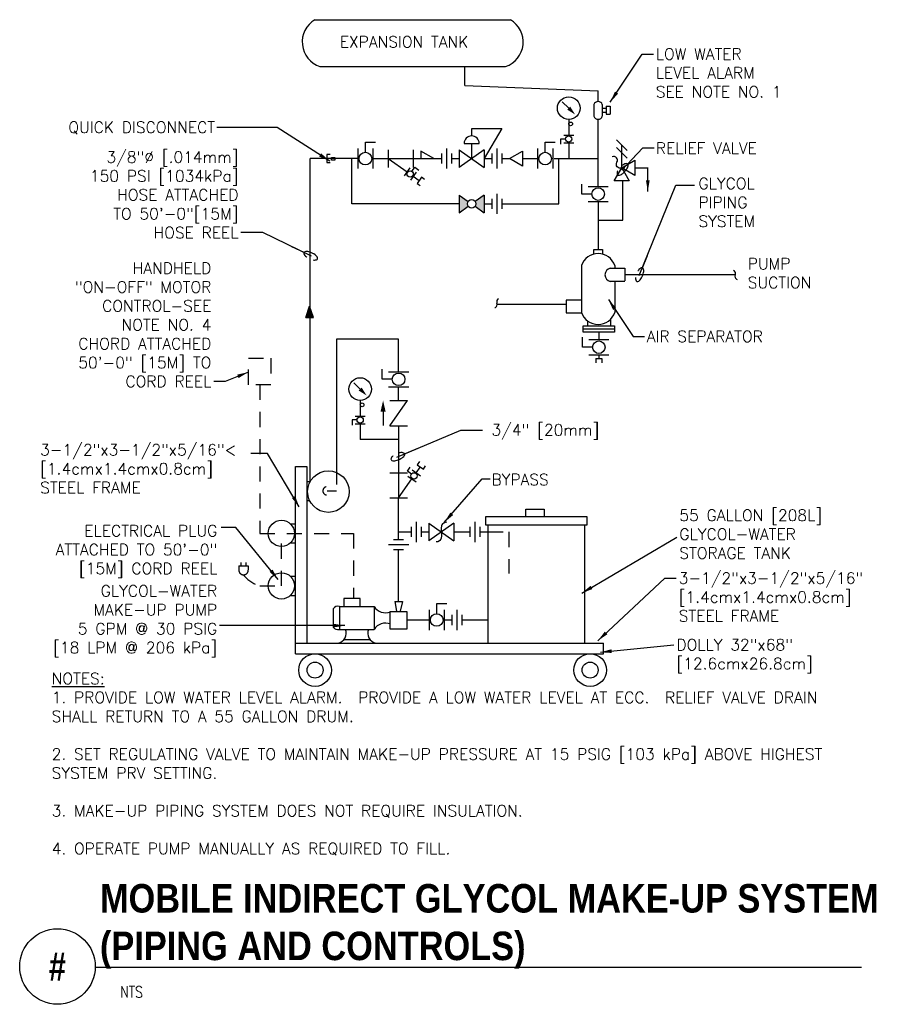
# Model space of a CAD drawing. Header units: inches. Extents: x 0.69 to 8.01, y 0.64 to 8.78.
import ezdxf
from ezdxf.enums import TextEntityAlignment as Align

# ---------------------------------------------------------------- set-up
doc = ezdxf.new("R2010")
doc.units = ezdxf.units.IN
doc.header["$MEASUREMENT"] = 0
doc.linetypes.add('HIDDEN2', pattern=[0.1875, 0.125, -0.0625])
for name, color, linetype in [('M-DETL-HEVY', 5, 'Continuous'), ('M-DETL-MEDM', 4, 'Continuous'), ('M-DETL-TEXT', 2, 'Continuous'), ('M-DETL-THIN', 2, 'Continuous')]:
    doc.layers.add(name, color=color, linetype=linetype)
doc.styles.add('BOLD', font='bold.shx', dxfattribs={"width": 0.9})
doc.styles.add('Romans', font='romans.shx')
doc.dimstyles.new('VA-Dims', dxfattribs={"dimtxt": 0.09375, "dimasz": 0.09375, "dimexe": 0.09375, "dimexo": 0.03125, "dimgap": 0.02, "dimtad": 1, "dimdec": 5, "dimzin": 0, "dimdsep": 46, "dimlunit": 4, "dimtxsty": 'Romans', "dimblk": 'ARCHTICK', "dimcen": 0.09375, "dimclrd": 256, "dimclre": 256, "dimclrt": 256, "dimadec": 0, "dimazin": 0, "dimtfac": 1, "dimtdec": 5, "dimtofl": 0, "dimtmove": 0, "dimatfit": 3, "dimfxl": 1, "dimfrac": 2, "dimtolj": 1, "dimtzin": 0, "dimlwd": -1, "dimlwe": -1, "dimarcsym": 0})
doc.dimstyles.new('VA-Loop', dxfattribs={"dimtxt": 0.09375, "dimasz": 0.18, "dimexe": 0.125, "dimexo": 0.0625, "dimgap": 0.09, "dimtad": 0, "dimtih": 1, "dimtoh": 1, "dimdec": 4, "dimzin": 0, "dimdsep": 46, "dimtxsty": 'Romans', "dimcen": 0.09, "dimclrd": 256, "dimclre": 256, "dimclrt": 256, "dimadec": 0, "dimazin": 0, "dimtfac": 1, "dimtdec": 4, "dimtofl": 0, "dimtmove": 0, "dimatfit": 3, "dimldrblk": 'dimloop1', "dimfxl": 1, "dimtolj": 1, "dimtzin": 0, "dimlwd": -1, "dimlwe": -1, "dimarcsym": 0})

# ---------------------------------------------------------------- blocks, each defined once
blk = doc.blocks.new('dimloop1')
blk.add_line((-0.383, 0), (-1, 0))
blk.add_lwpolyline([(0.15, -0.121, 0.038212), (0.207, -0.1, 0.102096), (0.278, -0.047, 0.184921), (0.296, 0, 0.184921), (0.278, 0.047, 0.102096), (0.207, 0.099, 0.060952), (0.115, 0.129, 0.047258), (-0.008, 0.14), (-0.078, 0.14, 0.047258), (-0.202, 0.129, 0.060952), (-0.294, 0.099, 0.102096), (-0.365, 0.047, 0.184921), (-0.383, 0, 0.184921), (-0.365, -0.047, 0.102096), (-0.294, -0.1, 0.060952), (-0.202, -0.129, 0.011023), (-0.173, -0.134, 0.047258)], format="xyb")
blk = doc.blocks.new('_ArchTick')
at = {"color": 0, "linetype": 'ByBlock', "const_width": 0.15}
blk.add_lwpolyline([(-0.5, -0.5), (0.5, 0.5)], dxfattribs=at)

msp = doc.modelspace()

# ---------------------------------------------------------------- hatches: boundary and pattern name
at = {"layer": 'M-DETL-MEDM'}
h = msp.add_hatch(color=256, dxfattribs=at)
h.paths.add_polyline_path([(4.3924, 7.259, -0.153882), (4.3987, 7.2791), (4.3233, 7.3319), (4.3233, 7.1861), (4.3987, 7.2388, -0.153882)])
h.paths.add_polyline_path([(4.5317, 7.3319), (4.4563, 7.2791, -0.15388), (4.4627, 7.259, -0.153876), (4.4563, 7.2388), (4.5317, 7.1861)])
h = msp.add_hatch(color=256, dxfattribs=at)
h.paths.add_polyline_path([(3.0862, 6.3193), (3.1174, 6.3193), (3.0862, 6.413)])
h.paths.add_polyline_path([(3.0549, 6.3193), (3.0862, 6.3193), (3.0862, 6.413)])

# ---------------------------------------------------------------- linework, layer by layer
at = {"layer": 'M-DETL-HEVY', "linetype": 'Continuous'}
for p, q in [((3.1307, 8.7832), (4.7488, 8.7832)), ((3.1711, 8.3956), (4.7085, 8.3956)), ((5.4394, 6.8437), (5.4394, 6.8811)), ((5.4394, 6.8811), (5.5101, 6.8811)), ((5.5101, 6.8811), (5.5101, 6.8433)), ((5.3357, 6.7483), (5.3357, 6.3609)), ((5.5742, 6.7267), (5.6955, 6.7267)), ((5.6955, 6.7267), (5.6955, 6.6213)), ((5.6955, 6.6173), (5.5742, 6.6173)), ((5.6123, 6.6173), (5.6123, 6.3609)), ((5.3855, 6.2912), (5.3855, 6.2493)), ((5.5771, 6.304), (5.5771, 6.2493)), ((5.3493, 6.2493), (5.6105, 6.2493)), ((5.3493, 6.224), (5.6105, 6.224))]:
    msp.add_line(p, q, dxfattribs=at)
at = {"layer": 'M-DETL-HEVY', "linetype": 'HIDDEN2'}
for p, q in [((5.6123, 6.7483), (5.6123, 6.7267)), ((5.2099, 6.4633), (5.2099, 6.3576)), ((5.3357, 6.4633), (5.2099, 6.4633)), ((5.2099, 6.3576), (5.3357, 6.3576))]:
    msp.add_line(p, q, dxfattribs=at)
at = {"layer": 'M-DETL-HEVY'}
for p, q in [((4.563, 3.6248), (4.563, 4.6036)), ((5.3633, 3.6248), (5.3633, 4.6036)), ((3.3326, 3.9271), (3.6206, 3.9271)), ((3.3326, 3.9271), (3.3326, 3.7383)), ((3.6206, 3.9271), (3.6206, 3.7383)), ((3.2818, 3.9089), (3.2818, 3.7564)), ((3.3326, 3.7383), (3.6206, 3.7383)), ((3.3702, 3.6533), (3.586, 3.6533))]:
    msp.add_line(p, q, dxfattribs=at)
at = {"layer": 'M-DETL-HEVY', "linetype": 'Continuous'}
msp.add_lwpolyline([(5.6105, 6.2493), (5.6105, 6.1987), (5.3493, 6.1987), (5.3493, 6.2493)], dxfattribs=at)
at = {"layer": 'M-DETL-HEVY', "linetype": 'HIDDEN2'}
msp.add_lwpolyline([(2.58, 5.9812), (2.7669, 5.9812), (2.7669, 5.7622), (2.58, 5.7622)], close=True, dxfattribs=at)
at = {"layer": 'M-DETL-HEVY'}
for points in [[(5.0276, 4.6702), (4.8769, 4.6702), (4.8769, 4.7331), (5.0276, 4.7331)], [(5.3841, 4.6702), (4.5422, 4.6702), (4.5422, 4.6036), (5.3841, 4.6036)], [(3.3707, 3.9271), (3.5049, 3.9271), (3.5049, 3.9929), (3.3707, 3.9929)], [(3.7544, 3.8872), (3.8901, 3.8872), (3.8901, 3.7403), (3.7544, 3.7403)]]:
    msp.add_lwpolyline(points, close=True, dxfattribs=at)
at = {"layer": 'M-DETL-HEVY', "linetype": 'Continuous'}
for centre, radius, start, end in [((3.2394, 8.5986), 0.2142, 120.50614, 251.38532), ((4.6401, 8.5986), 0.2142, 288.61468, 59.49386), ((5.474, 6.7021), 0.1458, 18.47545, 161.52455), ((5.5864, 6.672), 0.056, 102.53927, 257.46073), ((5.474, 6.4072), 0.1458, 198.47545, 341.52455)]:
    msp.add_arc(centre, radius, start, end, dxfattribs=at)
at = {"layer": 'M-DETL-HEVY'}
for centre, radius, start, end in [((3.3186, 3.8861), 0.0433, 71.13335, 148.17406), ((3.7152, 3.9881), 0.1126, 212.8382, 290.40473), ((3.3186, 3.7793), 0.0433, 211.82594, 288.86665), ((3.7152, 3.6772), 0.1126, 69.59527, 147.1618), ((3.3066, 3.7059), 0.0825, 280.51808, 23.13873), ((3.6496, 3.7059), 0.0825, 156.86127, 259.48191)]:
    msp.add_arc(centre, radius, start, end, dxfattribs=at)
at = {"layer": 'M-DETL-MEDM', "linetype": 'Continuous'}
for p, q in [((4.3699, 8.2379), (4.3699, 8.3897)), ((4.3699, 8.2379), (5.474, 8.1953)), ((5.474, 8.1061), (5.474, 8.1953)), ((5.474, 7.4027), (5.474, 7.9594)), ((5.7773, 7.5575), (5.8877, 7.5575)), ((5.677, 7.1235), (5.677, 7.4515)), ((5.474, 7.2777), (5.474, 6.8811)), ((5.4745, 7.1235), (5.677, 7.1235)), ((5.6955, 6.674), (6.4075, 6.674)), ((6.4075, 6.674), (6.6097, 6.674)), ((5.2099, 6.426), (4.6388, 6.426))]:
    msp.add_line(p, q, dxfattribs=at)
at = {"layer": 'M-DETL-MEDM'}
for p, q in [((5.2307, 8.0514), (5.1776, 8.1045)), ((5.4394, 8.0812), (5.4394, 7.9843)), ((5.5086, 8.0812), (5.5086, 7.9843)), ((5.5416, 8.0679), (5.5746, 8.0679)), ((5.5416, 8.0679), (5.5416, 8.0019)), ((5.5746, 8.0679), (5.5746, 8.0019)), ((5.5086, 8.0514), (5.5416, 8.0514)), ((5.5086, 8.0184), (5.5416, 8.0184)), ((5.5416, 8.0019), (5.5746, 8.0019)), ((5.2307, 7.9577), (5.2307, 7.8271)), ((4.4275, 7.8215), (4.4275, 7.884)), ((4.4275, 7.884), (4.6775, 7.884)), ((4.6775, 7.884), (4.5317, 7.634)), ((5.189, 7.8271), (5.2723, 7.8271)), ((3.5484, 7.6861), (3.5484, 7.7694)), ((3.5484, 7.7694), (3.6318, 7.7694)), ((4.365, 7.759), (4.49, 7.759)), ((4.4275, 7.634), (4.4275, 7.759)), ((5.0358, 7.6861), (5.0358, 7.7694)), ((5.0358, 7.7694), (5.1191, 7.7694)), ((5.2046, 7.7958), (5.1629, 7.7958)), ((5.1629, 7.7958), (5.1629, 7.7542)), ((5.189, 7.7646), (5.2723, 7.7646)), ((5.2307, 7.7646), (5.2307, 7.634)), ((3.2574, 7.6675), (3.2279, 7.6675)), ((3.2279, 7.6675), (3.2279, 7.6004)), ((3.4859, 7.7173), (3.4859, 7.5506)), ((3.6109, 7.7173), (3.6109, 7.5506)), ((3.7359, 7.7069), (3.7359, 7.5611)), ((3.9443, 7.7069), (3.9443, 7.5611)), ((4.0068, 7.6965), (4.0068, 7.634)), ((4.115, 7.634), (4.0068, 7.6965)), ((4.1775, 7.6756), (4.1775, 7.5923)), ((4.2192, 7.7173), (4.2192, 7.5506)), ((4.2608, 7.6756), (4.2608, 7.5923)), ((4.3233, 7.7069), (4.3233, 7.5611)), ((4.3233, 7.7069), (4.5317, 7.5611)), ((4.5317, 7.7069), (4.3233, 7.5611)), ((4.5317, 7.7069), (4.5317, 7.5611)), ((4.5942, 7.6756), (4.5942, 7.5923)), ((4.6358, 7.7173), (4.6358, 7.5506)), ((4.6775, 7.6756), (4.6775, 7.5923)), ((4.9733, 7.7173), (4.9733, 7.5506)), ((5.0983, 7.7173), (5.0983, 7.5506)), ((3.4859, 7.634), (3.0904, 7.634)), ((3.0904, 4.96), (3.0904, 7.634)), ((3.2279, 7.6004), (3.2564, 7.6004)), ((3.2686, 7.6215), (3.2686, 7.6436)), ((3.2686, 7.6436), (3.2964, 7.6436)), ((3.2964, 7.6215), (3.2686, 7.6215)), ((3.2964, 7.6436), (3.2964, 7.6215)), ((3.4367, 7.259), (3.4367, 7.634)), ((3.7359, 7.634), (3.8931, 7.524)), ((3.7359, 7.634), (3.9443, 7.634)), ((4.0068, 7.634), (4.115, 7.634)), ((5.1099, 7.634), (5.474, 7.634)), ((5.1498, 7.259), (5.1498, 7.634)), ((3.917, 7.5581), (3.8692, 7.4899)), ((3.9682, 7.5223), (3.9204, 7.454)), ((3.9336, 7.5274), (3.9575, 7.5615)), ((3.9575, 7.5615), (3.9916, 7.5376)), ((3.9443, 7.4881), (3.9933, 7.4538)), ((5.3386, 7.3402), (5.3386, 7.4235)), ((4.6358, 7.3423), (4.6358, 7.1756)), ((5.4219, 7.3402), (5.3386, 7.3402)), ((5.3907, 7.4027), (5.5573, 7.4027)), ((4.3233, 7.259), (3.4367, 7.259)), ((4.3233, 7.3319), (4.3987, 7.2791)), ((4.3233, 7.3319), (4.3233, 7.1861)), ((4.5317, 7.3319), (4.4563, 7.2791)), ((4.5317, 7.3319), (4.5317, 7.1861)), ((4.5317, 7.259), (4.5942, 7.259)), ((4.5942, 7.3006), (4.5942, 7.2173)), ((4.6775, 7.3006), (4.6775, 7.2173)), ((4.6775, 7.259), (5.1498, 7.259)), ((5.3907, 7.2777), (5.5573, 7.2777)), ((4.3233, 7.1861), (4.3987, 7.2388)), ((4.4563, 7.2388), (4.5317, 7.1861)), ((3.0549, 6.3193), (3.0862, 6.413)), ((3.1174, 6.3193), (3.0862, 6.413)), ((3.0549, 6.3193), (3.1174, 6.3193)), ((3.8228, 6.1404), (3.3095, 6.1404)), ((3.3095, 6.1404), (3.3095, 5.0363)), ((3.8228, 5.8697), (3.8228, 6.1404)), ((5.3445, 6.0731), (5.3445, 6.1564)), ((5.3966, 6.1356), (5.5632, 6.1356)), ((5.4278, 6.0731), (5.3445, 6.0731)), ((5.3966, 6.0106), (5.5632, 6.0106)), ((5.4559, 5.9783), (5.5039, 5.9783)), ((5.4559, 5.9783), (5.4559, 5.9447)), ((5.4799, 6.0106), (5.4799, 5.9783)), ((5.5039, 5.9783), (5.5039, 5.9447)), ((3.6874, 5.8072), (3.6874, 5.8906)), ((3.7395, 5.8697), (3.9062, 5.8697)), ((3.7707, 5.8072), (3.6874, 5.8072)), ((3.505, 5.7265), (3.452, 5.7795)), ((3.7395, 5.7447), (3.9062, 5.7447)), ((3.8228, 5.6316), (3.8228, 5.7447)), ((3.505, 5.6327), (3.505, 5.5021)), ((3.7499, 5.4233), (3.8957, 5.6316)), ((3.7499, 5.6316), (3.8957, 5.6316)), ((3.479, 5.4709), (3.4373, 5.4709)), ((3.4373, 5.4709), (3.4373, 5.4292)), ((3.4633, 5.5021), (3.5467, 5.5021)), ((3.6945, 5.5394), (3.6945, 5.4242)), ((3.4633, 5.4396), (3.5467, 5.4396)), ((3.505, 5.4396), (3.505, 5.309)), ((3.7499, 5.4233), (3.8957, 5.4233)), ((3.8228, 5.4233), (3.8228, 4.8251)), ((3.8228, 5.309), (3.505, 5.309)), ((3.8953, 5.0471), (3.9192, 5.0812)), ((3.9345, 5.0577), (4.0028, 5.0099)), ((3.9687, 5.0338), (4.003, 5.0829)), ((3.7499, 5.0338), (3.8957, 5.0338)), ((3.8228, 4.8255), (3.9328, 4.9826)), ((3.9294, 5.0232), (3.8953, 5.0471)), ((3.8987, 5.0065), (3.9669, 4.9587)), ((3.0904, 4.96), (3.0632, 4.96)), ((3.7499, 4.8255), (3.8957, 4.8255)), ((3.8228, 4.4823), (3.8228, 4.8251)), ((3.0878, 4.8017), (3.0632, 4.8017)), ((2.9273, 4.6113), (2.9694, 4.6113)), ((3.9267, 4.5858), (3.9267, 4.5025)), ((3.9684, 4.6275), (3.9684, 4.4608)), ((4.0101, 4.5858), (4.0101, 4.5025)), ((4.0726, 4.617), (4.0726, 4.4712)), ((4.0726, 4.617), (4.2809, 4.4712)), ((4.2809, 4.617), (4.0726, 4.4712)), ((4.2809, 4.617), (4.2809, 4.4712)), ((4.4123, 4.5858), (4.4123, 4.5025)), ((4.4539, 4.6275), (4.4539, 4.4608)), ((4.4956, 4.5858), (4.4956, 4.5025)), ((3.7812, 4.4823), (3.8645, 4.4823)), ((3.8228, 4.5441), (3.9267, 4.5441)), ((4.0101, 4.5441), (4.0726, 4.5441)), ((4.2809, 4.5441), (4.4123, 4.5441)), ((4.4956, 4.5441), (4.563, 4.5441)), ((2.9273, 4.4531), (2.9694, 4.4531)), ((3.7395, 4.4406), (3.9062, 4.4406)), ((3.7812, 4.3989), (3.8645, 4.3989)), ((3.8228, 3.9685), (3.8228, 4.3989)), ((2.9273, 4.1772), (2.9694, 4.1772)), ((2.9273, 4.0189), (2.9694, 4.0189)), ((3.7916, 3.9685), (3.8064, 3.8887)), ((3.7916, 3.9685), (3.8548, 3.9685)), ((3.8548, 3.9685), (3.8371, 3.8887)), ((4.1386, 3.8678), (4.1386, 3.9512)), ((4.1386, 3.9512), (4.222, 3.9512)), ((4.0761, 3.8991), (4.0761, 3.7324)), ((4.2011, 3.8991), (4.2011, 3.7324)), ((4.2632, 3.8574), (4.2632, 3.7741)), ((4.3048, 3.8991), (4.3048, 3.7324)), ((4.3465, 3.8574), (4.3465, 3.7741)), ((3.8901, 3.8158), (4.0761, 3.8158)), ((4.2011, 3.8158), (4.2632, 3.8158)), ((4.3465, 3.8158), (4.5631, 3.8158))]:
    msp.add_line(p, q, dxfattribs=at)
at = {"layer": 'M-DETL-MEDM', "linetype": 'HIDDEN2'}
for p, q in [((3.6109, 7.634), (3.7359, 7.634)), ((3.9443, 7.634), (4.0068, 7.634)), ((4.115, 7.634), (4.1775, 7.634)), ((4.2608, 7.634), (4.3233, 7.634)), ((4.5317, 7.634), (4.5942, 7.634)), ((4.6775, 7.634), (4.74, 7.634)), ((4.8483, 7.634), (4.9733, 7.634)), ((5.4799, 6.1987), (5.4799, 6.1356)), ((2.6734, 5.7622), (2.6734, 4.5322)), ((2.6734, 4.5322), (3.4488, 4.5322)), ((2.8529, 4.098), (2.8529, 4.5322)), ((3.4488, 4.5322), (3.4488, 3.9929)), ((4.563, 4.5441), (4.7362, 4.5441)), ((4.7362, 4.5441), (4.7362, 4.2012)), ((2.501, 4.2629), (2.5787, 4.2629)), ((2.501, 4.2629), (2.501, 4.2319)), ((2.5192, 4.2629), (2.5192, 4.2911)), ((2.5605, 4.2629), (2.5605, 4.2911)), ((2.5787, 4.2629), (2.5787, 4.2319)), ((2.6734, 4.098), (2.8529, 4.098))]:
    msp.add_line(p, q, dxfattribs=at)
at = {"layer": 'M-DETL-MEDM', "linetype": 'HIDDEN2', "ltscale": 0.25}
for p in [(3.3095, 5.0363), (3.2305, 4.8842)]:
    msp.add_line(p, (3.3095, 4.8842), dxfattribs=at)
at = {"layer": 'M-DETL-MEDM'}
for points in [[(4.8483, 7.6965), (4.8483, 7.5715), (4.74, 7.634)], [(5.7773, 7.62), (5.7773, 7.495), (5.669, 7.5575)], [(5.7315, 7.4493), (5.6065, 7.4493), (5.669, 7.5575)]]:
    msp.add_lwpolyline(points, close=True, dxfattribs=at)
msp.add_lwpolyline([(5.669, 7.5575, -0.735191), (5.6295, 7.6038), (5.6295, 7.6038, 0.735191), (5.5909, 7.6489)], format="xyb", dxfattribs=at)
for points in [[(4.0368, 7.4615), (4.0112, 7.4794), (3.9754, 7.4282), (4.001, 7.4103)], [(3.9953, 5.1264), (3.9774, 5.1008), (4.0286, 5.065), (4.0465, 5.0906)], [(4.2211, 4.6242), (4.2086, 4.6226), (4.2016, 4.6206), (4.1906, 4.6152), (4.1864, 4.6117), (4.1802, 4.6037), (4.1766, 4.5946), (4.1744, 4.5752), (4.1791, 4.5131), (4.1764, 4.4936), (4.1728, 4.4843), (4.1629, 4.4723), (4.1527, 4.4662), (4.1463, 4.4638), (4.1349, 4.4614)]]:
    msp.add_lwpolyline(points, dxfattribs=at)
for centre, radius in [((5.2307, 8.0514), 0.0938), ((5.2463, 7.9208), 0.0156), ((5.2307, 7.7958), 0.026), ((3.5484, 7.634), 0.0521), ((5.0358, 7.634), 0.0521), ((3.9187, 7.5061), 0.026), ((5.474, 7.3402), 0.0521), ((4.4275, 7.259), 0.0352), ((5.4799, 6.0731), 0.0521), ((3.505, 5.7265), 0.0938), ((3.8228, 5.8072), 0.0521), ((3.5206, 5.5959), 0.0156), ((3.505, 5.4709), 0.026), ((3.2417, 4.8783), 0.1719), ((3.9507, 5.0082), 0.026), ((2.8529, 4.5322), 0.1086), ((2.8529, 4.098), 0.1086), ((4.1386, 3.8158), 0.0521)]:
    msp.add_circle(centre, radius, dxfattribs=at)
for centre, radius, start, end in [((5.474, 8.0696), 0.0365, 18.47545, 161.52455), ((5.474, 7.9959), 0.0365, 198.47545, 341.52455), ((4.4275, 7.759), 0.0625, 0, 180), ((6.5842, 6.6825), 0.0268, 334.25697, 66.9719), ((6.6357, 6.6606), 0.0292, 157.82479, 249.44929), ((4.6097, 6.4277), 0.0292, 290.55071, 22.17521), ((4.6612, 6.4496), 0.0268, 113.0281, 205.74303)]:
    msp.add_arc(centre, radius, start, end, dxfattribs=at)
at = {"layer": 'M-DETL-MEDM', "linetype": 'HIDDEN2'}
for centre, radius, start, end in [((3.2305, 4.8842), 0.0341, 100.01456, 263.26265), ((2.5398, 4.2285), 0.039, 175.04544, 4.95456), ((2.7457, 4.3468), 0.2591, 217.3772, 253.80561)]:
    msp.add_arc(centre, radius, start, end, dxfattribs=at)
at = {"layer": 'M-DETL-MEDM'}
for points in [[(5.2429, 8.0637), (5.2184, 8.0392), (5.2837, 7.9984)], [(3.5172, 5.7387), (3.4928, 5.7142), (3.558, 5.6734)], [(3.6736, 5.5394), (3.7155, 5.5394), (3.6945, 5.6331)]]:
    msp.add_solid(points, dxfattribs=at)
at = {"layer": 'M-DETL-TEXT'}
msp.add_line((1.3125, 0.9432), (7.6544, 0.9432), dxfattribs=at)
msp.add_circle((1, 0.9481), 0.3125, dxfattribs=at)
at = {"layer": 'M-DETL-THIN'}
for p, q in [((5.7132, 7.7008), (5.6248, 7.7892)), ((5.669, 7.5575), (5.669, 7.745)), ((5.7132, 7.6383), (5.6248, 7.7267)), ((2.9694, 3.6248), (2.9694, 5.0858)), ((2.9694, 5.0858), (3.0632, 5.0858)), ((3.0632, 5.0858), (3.0632, 3.6248)), ((2.9694, 3.6248), (5.5171, 3.6248)), ((2.9694, 3.5356), (2.9694, 3.6248)), ((5.5171, 3.5356), (5.5171, 3.6248)), ((2.9694, 3.5356), (5.5171, 3.5356))]:
    msp.add_line(p, q, dxfattribs=at)
for centre, radius in [((3.1314, 3.4011), 0.1353), ((5.4079, 3.4011), 0.1353), ((3.1314, 3.4011), 0.0662), ((5.4079, 3.4011), 0.0662)]:
    msp.add_circle(centre, radius, dxfattribs=at)

# ---------------------------------------------------------------- texts
at = {"insert": (5.9103, 7.5781), "char_height": 0.09375, "attachment_point": 7, "style": 'Romans'}
msp.add_mtext('\\A1;', dxfattribs=at)
at = {"layer": 'M-DETL-TEXT', "style": 'BOLD', "width": 0.8}
msp.add_text('#', height=0.2362, dxfattribs=at).set_placement((1, 0.9481), align=Align.MIDDLE)
at = {"layer": 'M-DETL-TEXT', "style": 'Romans', "width": 0.8}
msp.add_text('NTS', height=0.09375, dxfattribs=at).set_placement((1.5201, 0.6907))
at = {"layer": 'M-DETL-TEXT', "attachment_point": 1}
for s, insert, char_height, width, style in [('EXPANSION TANK', (3.3359, 8.6471), 0.09375, 1.306514, 'Romans'), ('\\A1;{\\LNOTES:} \\P1. PROVIDE LOW WATER LEVEL ALARM.  PROVIDE A LOW WATER LEVEL AT ECC.  RELIEF VALVE DRAIN SHALL RETURN TO A 55 GALLON DRUM.\\P\\P2. SET REGULATING VALVE TO MAINTAIN MAKE-UP PRESSURE AT 15 PSIG [103 kPa] ABOVE HIGHEST SYSTEM PRV SETTING. \\P\\P3. MAKE-UP PIPING SYSTEM DOES NOT REQUIRE INSULATION. \\P\\P4. OPERATE PUMP MANUALLY AS REQUIRED TO FILL.', (0.9523, 3.3779), 0.09375, 7.087768, 'Romans'), ('MOBILE INDIRECT GLYCOL MAKE-UP SYSTEM      (PIPING AND CONTROLS)', (1.3514, 1.6309), 0.23622, 6.819551, 'BOLD')]:
    msp.add_mtext(s, dxfattribs=dict(at, insert=insert, char_height=char_height, width=width, style=style))
at = {"layer": 'M-DETL-TEXT', "char_height": 0.09375, "style": 'Romans'}
for s, insert, attachment_point in [('LOW WATER\\PLEVEL ALARM\\PSEE NOTE NO. 1', (5.951, 8.546), 1), ('QUICK DISCONNECT', (2.3038, 7.8367), 9), ('RELIEF VALVE', (5.9518, 7.7664), 1), ('3/8"%%C [.014mm]\\P150 PSI [1034kPa]\\PHOSE ATTACHED \\PTO 50\'-0"[15M] \\PHOSE REEL', (2.4982, 6.9742), 9), ('GLYCOL \\PPIPING \\PSYSTEM', (6.3038, 7.4745), 1), ('HANDHELD\\P"ON-OFF" MOTOR\\PCONTROL-SEE\\PNOTE NO. 4\\PCHORD ATTACHED \\P50\'-0" [15M] TO \\PCORD REEL', (2.2735, 5.7428), 9), ('PUMP\\PSUCTION', (6.7119, 6.8107), 1), ('AIR SEPARATOR', (5.8765, 6.2095), 1), ('3/4" [20mm]', (4.5915, 5.3106), 7), ('3-1/2"x3-1/2"x5/16"< \\P[1.4cmx1.4cmx0.8cm] \\PSTEEL FRAME', (0.8571, 5.2705), 1), ('BYPASS', (4.5915, 4.9306), 7), ('55 GALLON [208L]\\PGLYCOL-WATER \\PSTORAGE TANK', (6.1462, 4.729), 1), ('ELECTRICAL PLUG \\PATTACHED TO 50\'-0" \\P[15M] CORD REEL', (2.3229, 4.1637), 9), ('3-1/2"x3-1/2"x5/16" \\P[1.4cmx1.4cmx0.8cm] \\PSTEEL FRAME', (6.1409, 4.209), 1), ('GLYCOL-WATER\\PMAKE-UP PUMP\\P5 GPM @ 30 PSIG\\P[18 LPM @ 206 kPa]', (2.3219, 3.5094), 9), ('DOLLY 32"x68" \\P[12.6cmx26.8cm]', (6.1217, 3.658), 1)]:
    msp.add_mtext(s, dxfattribs=dict(at, insert=insert, attachment_point=attachment_point))

# ---------------------------------------------------------------- leaders
at = {"layer": 'M-DETL-MEDM', "linetype": 'Continuous'}
msp.add_leader([(5.885, 7.3602), (5.885, 7.5581)], dimstyle='VA-Dims', override={"dimtad": 0}, dxfattribs=at)
at = {"layer": 'M-DETL-TEXT', "annotation_type": 0, "has_hookline": 1}
for points, dimstyle, override, hookline_direction, text_width in [([(5.5745, 8.1014), (5.8372, 8.4991), (5.931, 8.4991)], 'VA-Dims', {"dimgap": 0.02, "dimtad": 0}, 0, 1.1696), ([(3.1025, 6.8265), (2.6982, 7.0211), (2.5182, 7.0211)], 'VA-Loop', {"dimgap": 0.02, "dimtad": 0, "dimldrblk": 'dimloop1'}, 1, 1.3616), ([(5.5586, 6.4668), (5.7628, 6.1626), (5.8565, 6.1626)], 'VA-Dims', {"dimgap": 0.02, "dimtad": 0}, 0, 1.0714), ([(2.58, 5.8669), (2.3872, 5.7896), (2.2935, 5.7896)], 'VA-Dims', {"dimgap": 0.02, "dimtad": 0}, 1, 1.2277), ([(3.8094, 5.1638), (4.3383, 5.3866), (4.5183, 5.3866)], 'VA-Loop', {"dimgap": 0.02}, 0, 0.9687), ([(5.4714, 3.6444), (6.0271, 4.1621), (6.1209, 4.1621)], 'VA-Dims', {"dimgap": 0.02, "dimtad": 0}, 0, 1.6473), ([(5.4926, 3.5487), (6.1017, 3.6111)], 'VA-Dims', {"dimgap": 0.02, "dimtad": 0}, 0, 1.2143)]:
    msp.add_leader(points, dimstyle=dimstyle, override=override, dxfattribs=dict(at, hookline_direction=hookline_direction, text_width=text_width))
at = {"layer": 'M-DETL-TEXT'}
for points, dimstyle, override in [([(3.2525, 7.6137), (2.8173, 7.8921), (2.318, 7.8921)], 'VA-Dims', {"dimtad": 0}), ([(5.6706, 7.5383), (5.844, 7.7238), (5.939, 7.7238)], 'VA-Loop', {"dimgap": 0.02}), ([(5.8145, 6.666), (6.1179, 7.4143), (6.2727, 7.4143)], 'VA-Loop', {"dimgap": 0.02}), ([(3.0011, 4.7524), (2.7389, 5.194), (2.6001, 5.194)], 'VA-Dims', {"dimtad": 0}), ([(4.2012, 4.6235), (4.5137, 4.9825), (4.5802, 4.9825)], 'VA-Dims', {"dimtad": 0}), ([(2.8265, 4.1502), (2.4765, 4.5824), (2.355, 4.5824)], 'VA-Dims', {"dimtad": 0}), ([(5.3384, 4.0378), (6.1262, 4.5023)], 'VA-Dims', {"dimgap": 0.02, "dimtad": 0}), ([(3.377, 3.7694), (2.342, 3.7694)], 'VA-Dims', {"dimgap": 0.02, "dimtad": 0})]:
    msp.add_leader(points, dimstyle=dimstyle, override=override, dxfattribs=at)

doc.saveas('drawing.dxf')
